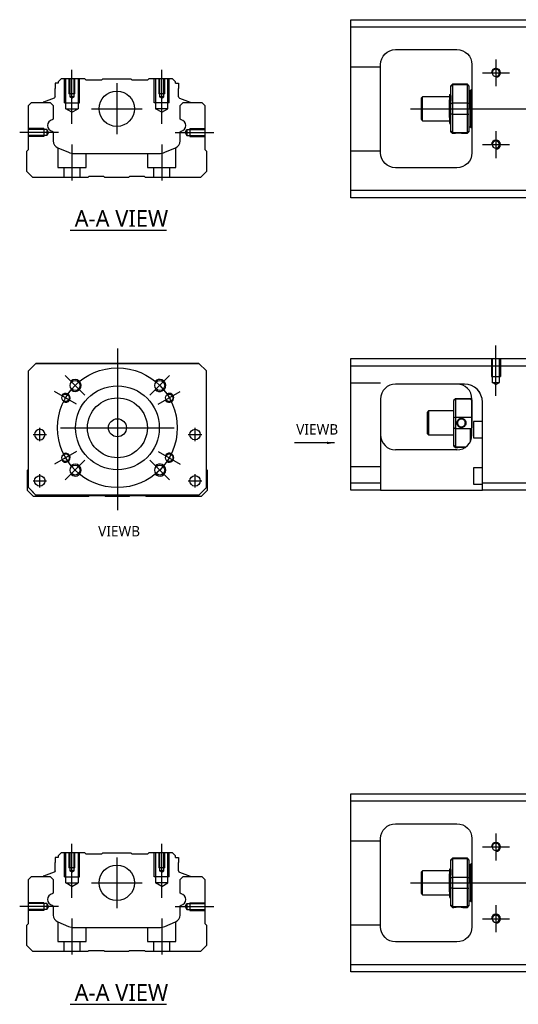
# Model space of a CAD drawing. Header units: millimetres. Extents: x -202 to 3135, y -1537 to 860.
# Tile 28 of 34: x 1082 to 1249, y -654 to -325. Entities that reach past the tile are written whole.
import ezdxf
from ezdxf.lldxf.tags import DXFTag

# ---------------------------------------------------------------- set-up
doc = ezdxf.new("R2010")
doc.units = ezdxf.units.MM
doc.layers.get('0').update_dxf_attribs({"linetype": 'CONTINUOUS'})
doc.styles.add('CHN', font='Microsoft JhengHei.ttf')
doc.styles.add('DIM-7', font='SIMPLEX.shx', dxfattribs={"width": 0.7, "bigfont": 'chineset.shx'})
tags = doc.linetypes.add('DASHED', pattern=[25.72, 12.86, -12.86]).pattern_tags.tags
tags[6:7] = [DXFTag(74, 4), DXFTag(75, 0), DXFTag(340, '0'), DXFTag(46, 0.0), DXFTag(50, 0.0), DXFTag(44, 0.0), DXFTag(45, 0.0)]
tags[4:5] = [DXFTag(74, 4), DXFTag(75, 0), DXFTag(340, '0'), DXFTag(46, 0.0), DXFTag(50, 0.0), DXFTag(44, 0.0), DXFTag(45, 0.0)]
doc.dimstyles.new('CNS', dxfattribs={"dimtxt": 3.5, "dimasz": 2.5, "dimexe": 1, "dimexo": 1, "dimgap": 1, "dimtad": 1, "dimdsep": 46, "dimtxsty": 'DIM-7', "dimcen": 0.09, "dimclrd": 4, "dimclre": 4, "dimclrt": 1, "dimadec": 0, "dimazin": 0, "dimtfac": 1, "dimtmove": 0, "dimatfit": 3, "dimfxl": 1, "dimtvp": 0.971429, "dimtolj": 1, "dimarcsym": 0})

msp = doc.modelspace()

# ---------------------------------------------------------------- linework, layer by layer
at = {"linetype": 'Continuous'}
for p, q in [((1192.69, -327), (1192.69, -324.5)), ((1192.69, -324.5), (1251.69, -324.5)), ((1251.69, -327), (1192.69, -327)), ((1192.69, -381.5), (1192.69, -327)), ((1207.69, -334.5), (1228.19, -334.5)), ((1202.69, -369), (1202.69, -339.5)), ((1233.19, -339.5), (1233.19, -369)), ((1095.96, -344.25), (1094.96, -345.25)), ((1094.96, -345.25), (1094.96, -345.75)), ((1103.83, -344.25), (1095.96, -344.25)), ((1104.13, -344.55), (1103.83, -344.25)), ((1104.13, -344.55), (1109.53, -344.55)), ((1109.53, -344.55), (1109.83, -344.25)), ((1109.83, -344.25), (1119.23, -344.25)), ((1119.53, -344.55), (1119.23, -344.25)), ((1119.53, -344.55), (1124.93, -344.55)), ((1125.23, -344.25), (1124.93, -344.55)), ((1133.11, -344.25), (1125.23, -344.25)), ((1134.11, -345.25), (1133.11, -344.25)), ((1134.11, -345.75), (1134.11, -345.25)), ((1093.96, -345.75), (1093.96, -347.45)), ((1094.96, -345.75), (1093.96, -345.75)), ((1093.96, -350.25), (1093.96, -347.45)), ((1134.11, -345.75), (1135.11, -345.75)), ((1135.11, -345.75), (1135.11, -347.45)), ((1135.11, -350.25), (1135.11, -347.45)), ((1226.69, -346.05), (1226.19, -346.55)), ((1226.19, -346.73), (1226.19, -346.55)), ((1226.19, -352.57), (1226.19, -346.73)), ((1231.69, -346.05), (1226.69, -346.05)), ((1226.69, -346.05), (1226.69, -346.28)), ((1226.69, -346.28), (1226.69, -352.32)), ((1231.69, -346.28), (1226.69, -346.28)), ((1232.19, -346.55), (1231.69, -346.05)), ((1231.69, -346.28), (1231.69, -346.05)), ((1231.69, -352.32), (1231.69, -346.28)), ((1232.19, -346.55), (1232.19, -346.73)), ((1232.19, -346.73), (1232.19, -352.57)), ((1232.69, -348.25), (1232.19, -348.25)), ((1232.69, -354.25), (1232.69, -348.25)), ((1232.69, -348.35), (1232.69, -360.15)), ((1093.63, -350.72), (1090.05, -352.01)), ((1135.44, -350.72), (1139.01, -352.01)), ((1216.69, -350.25), (1216.19, -350.75)), ((1216.19, -350.75), (1216.19, -350.75)), ((1216.19, -350.75), (1216.19, -357.75)), ((1225.69, -350.25), (1216.69, -350.25)), ((1216.69, -358.25), (1216.69, -350.25)), ((1225.69, -357.23), (1225.69, -351.28)), ((1226.06, -349.75), (1225.82, -349.75)), ((1084.98, -353.2), (1085.98, -352.2)), ((1084.98, -367.9), (1084.98, -353.2)), ((1085.98, -352.2), (1092.31, -352.2)), ((1089.92, -352.18), (1089.92, -352.2)), ((1092.31, -352.2), (1093.31, -353.2)), ((1093.31, -353.2), (1093.31, -357.48)), ((1135.66, -353.2), (1136.66, -352.2)), ((1135.66, -357.48), (1135.66, -353.2)), ((1136.66, -352.2), (1142.98, -352.2)), ((1139.14, -352.18), (1139.15, -352.2)), ((1142.98, -352.2), (1143.98, -353.2)), ((1143.98, -353.2), (1143.98, -367.9)), ((1226.19, -354.25), (1226.19, -352.57)), ((1226.19, -355.93), (1226.19, -354.25)), ((1226.69, -352.32), (1226.69, -354.25)), ((1226.69, -352.32), (1231.69, -352.32)), ((1226.69, -354.25), (1226.69, -356.18)), ((1231.69, -354.25), (1231.69, -352.32)), ((1231.69, -356.18), (1231.69, -354.25)), ((1232.19, -352.57), (1232.19, -355.93)), ((1232.69, -354.25), (1232.69, -360.25)), ((1216.19, -357.75), (1216.69, -358.25)), ((1216.69, -358.25), (1225.69, -358.25)), ((1226.19, -361.77), (1226.19, -355.93)), ((1226.69, -356.18), (1226.69, -362.22)), ((1231.69, -356.18), (1226.69, -356.18)), ((1231.69, -362.22), (1231.69, -356.18)), ((1232.19, -355.93), (1232.19, -361.77)), ((1225.85, -359.25), (1226.02, -359.25)), ((1226.19, -361.95), (1226.19, -361.77)), ((1232.19, -360.25), (1232.69, -360.25)), ((1232.19, -361.77), (1232.19, -361.95)), ((1093.31, -362.22), (1093.31, -365.03)), ((1135.66, -365.03), (1135.66, -362.22)), ((1226.19, -361.95), (1226.69, -362.45)), ((1226.69, -362.22), (1226.69, -362.45)), ((1226.69, -362.22), (1231.69, -362.22)), ((1226.69, -362.45), (1227.18, -362.45)), ((1230.19, -362.45), (1231.69, -362.45)), ((1231.69, -362.45), (1232.19, -361.95)), ((1231.69, -362.45), (1231.69, -362.22)), ((1084.48, -368.4), (1084.98, -367.9)), ((1084.48, -375.2), (1084.48, -368.4)), ((1094.85, -367.34), (1098.41, -368.82)), ((1130.55, -368.82), (1134.12, -367.34)), ((1143.98, -367.9), (1144.48, -368.4)), ((1144.48, -368.4), (1144.48, -375.2)), ((1100.33, -369.2), (1128.64, -369.2)), ((1228.19, -374), (1207.69, -374)), ((1086.48, -377.2), (1084.48, -375.2)), ((1104.83, -377.2), (1086.48, -377.2)), ((1105.18, -376.95), (1104.83, -377.2)), ((1110.18, -376.95), (1105.18, -376.95)), ((1110.53, -377.2), (1110.18, -376.95)), ((1118.43, -377.2), (1110.53, -377.2)), ((1118.78, -376.95), (1118.43, -377.2)), ((1123.78, -376.95), (1118.78, -376.95)), ((1124.13, -377.2), (1123.78, -376.95)), ((1142.48, -377.2), (1124.13, -377.2)), ((1144.48, -375.2), (1142.48, -377.2)), ((1192.69, -384), (1192.69, -381.5)), ((1192.69, -381.5), (1251.69, -381.5)), ((1251.69, -384), (1192.69, -384)), ((1084.98, -441.87), (1087.48, -439.37)), ((1087.48, -439.37), (1084.98, -441.87)), ((1087.48, -439.37), (1141.98, -439.37)), ((1141.98, -439.37), (1087.48, -439.37)), ((1141.98, -439.37), (1144.48, -441.87)), ((1144.48, -441.87), (1141.98, -439.37)), ((1192.69, -440.26), (1192.69, -437.76)), ((1192.69, -437.76), (1251.69, -437.76)), ((1251.69, -440.26), (1192.69, -440.26)), ((1192.69, -479.26), (1192.69, -440.26)), ((1084.98, -480.87), (1084.98, -441.87)), ((1144.48, -480.87), (1144.48, -441.87)), ((1230.53, -446.26), (1207.69, -446.26)), ((1202.69, -451.26), (1202.69, -479.26)), ((1227.19, -451.56), (1227.69, -451.06)), ((1227.19, -451.56), (1227.19, -451.75)), ((1227.19, -457.59), (1227.19, -451.75)), ((1227.69, -451.06), (1227.69, -451.29)), ((1227.69, -451.06), (1232.69, -451.06)), ((1227.69, -451.29), (1227.69, -457.33)), ((1232.69, -451.29), (1227.69, -451.29)), ((1233.19, -451.56), (1232.69, -451.06)), ((1232.69, -451.29), (1232.69, -451.06)), ((1233.19, -463.26), (1233.19, -451.26)), ((1233.19, -451.56), (1233.19, -451.75)), ((1233.19, -451.75), (1233.19, -457.59)), ((1236.69, -479.26), (1236.69, -452.26)), ((1218.69, -455.26), (1218.19, -455.76)), ((1218.19, -455.76), (1218.19, -460.26)), ((1227.19, -455.26), (1218.69, -455.26)), ((1218.69, -455.26), (1218.69, -463.26)), ((1227.69, -457.33), (1227.69, -461.19)), ((1227.69, -457.33), (1232.69, -457.33)), ((1218.19, -460.26), (1218.19, -462.76)), ((1227.19, -460.94), (1227.19, -457.59)), ((1233.19, -457.59), (1233.19, -460.94)), ((1236.69, -458.76), (1233.69, -458.76)), ((1233.69, -458.76), (1233.69, -464.26)), ((1218.19, -462.76), (1218.69, -463.26)), ((1218.69, -463.26), (1227.19, -463.26)), ((1227.19, -466.78), (1227.19, -460.94)), ((1227.69, -461.19), (1227.69, -467.23)), ((1232.69, -461.19), (1227.69, -461.19)), ((1232.69, -465.44), (1232.69, -461.19)), ((1227.19, -466.96), (1227.19, -466.78)), ((1227.19, -466.96), (1227.69, -467.46)), ((1233.69, -464.26), (1236.69, -464.26)), ((1228.19, -468.26), (1207.69, -468.26)), ((1227.69, -467.23), (1227.69, -467.46)), ((1227.69, -467.23), (1231.23, -467.23)), ((1227.69, -467.46), (1228.18, -467.46)), ((1084.69, -475.02), (1084.98, -474.73)), ((1084.69, -481.82), (1084.69, -475.02)), ((1144.48, -474.82), (1144.69, -475.02)), ((1144.69, -475.02), (1144.69, -481.82)), ((1236.69, -474.26), (1233.69, -474.26)), ((1233.69, -474.26), (1233.69, -479.76)), ((1192.69, -479.26), (1202.69, -479.26)), ((1192.69, -481.76), (1192.69, -479.26)), ((1202.69, -479.26), (1202.69, -481.76)), ((1233.69, -479.76), (1236.69, -479.76)), ((1236.69, -481.76), (1236.69, -479.26)), ((1236.69, -479.26), (1251.69, -479.26)), ((1086.69, -483.82), (1084.69, -481.82)), ((1084.98, -480.87), (1087.48, -483.37)), ((1087.48, -483.37), (1085.98, -481.87)), ((1087.48, -483.37), (1087.48, -483.37)), ((1141.98, -483.37), (1087.48, -483.37)), ((1141.98, -483.37), (1087.48, -483.37)), ((1105.39, -483.57), (1105.04, -483.82)), ((1110.39, -483.57), (1105.39, -483.57)), ((1110.74, -483.82), (1110.39, -483.57)), ((1118.99, -483.57), (1118.64, -483.82)), ((1123.99, -483.57), (1118.99, -483.57)), ((1124.34, -483.82), (1123.99, -483.57)), ((1141.98, -483.37), (1144.48, -480.87)), ((1144.69, -481.82), (1142.69, -483.82)), ((1202.69, -481.76), (1192.69, -481.76)), ((1202.69, -481.76), (1236.69, -481.76)), ((1251.69, -481.76), (1236.69, -481.76)), ((1105.04, -483.82), (1086.69, -483.82)), ((1118.64, -483.82), (1110.74, -483.82)), ((1142.69, -483.82), (1124.34, -483.82)), ((1192.69, -585.67), (1192.69, -583.17)), ((1192.69, -583.17), (1251.69, -583.17)), ((1251.69, -585.67), (1192.69, -585.67)), ((1192.69, -640.17), (1192.69, -585.67)), ((1207.69, -593.17), (1228.19, -593.17)), ((1202.69, -627.67), (1202.69, -598.17)), ((1233.19, -598.17), (1233.19, -627.67)), ((1093.96, -604.42), (1093.96, -606.12)), ((1094.96, -604.42), (1093.96, -604.42)), ((1095.96, -602.92), (1094.96, -603.92)), ((1094.96, -603.92), (1094.96, -604.42)), ((1103.83, -602.92), (1095.96, -602.92)), ((1104.13, -603.22), (1103.83, -602.92)), ((1104.13, -603.22), (1109.53, -603.22)), ((1109.53, -603.22), (1109.83, -602.92)), ((1109.83, -602.92), (1119.23, -602.92)), ((1119.53, -603.22), (1119.23, -602.92)), ((1119.53, -603.22), (1124.93, -603.22)), ((1125.23, -602.92), (1124.93, -603.22)), ((1133.11, -602.92), (1125.23, -602.92)), ((1134.11, -603.92), (1133.11, -602.92)), ((1134.11, -604.42), (1134.11, -603.92)), ((1134.11, -604.42), (1135.11, -604.42)), ((1135.11, -604.42), (1135.11, -606.12)), ((1226.69, -604.72), (1226.19, -605.22)), ((1226.19, -605.4), (1226.19, -605.22)), ((1231.69, -604.72), (1226.69, -604.72)), ((1226.69, -604.72), (1226.69, -604.95)), ((1226.69, -604.95), (1226.69, -610.99)), ((1231.69, -604.95), (1226.69, -604.95)), ((1232.19, -605.22), (1231.69, -604.72)), ((1231.69, -604.95), (1231.69, -604.72)), ((1231.69, -610.99), (1231.69, -604.95)), ((1232.19, -605.22), (1232.19, -605.4)), ((1093.96, -608.92), (1093.96, -606.12)), ((1135.11, -608.92), (1135.11, -606.12)), ((1226.06, -608.42), (1225.82, -608.42)), ((1226.19, -611.24), (1226.19, -605.4)), ((1232.19, -605.4), (1232.19, -611.24)), ((1232.69, -606.92), (1232.19, -606.92)), ((1232.69, -612.92), (1232.69, -606.92)), ((1232.69, -607.02), (1232.69, -618.82)), ((1084.98, -611.87), (1085.98, -610.87)), ((1084.98, -626.57), (1084.98, -611.87)), ((1085.98, -610.87), (1092.31, -610.87)), ((1089.92, -610.85), (1089.92, -610.87)), ((1093.63, -609.39), (1090.05, -610.68)), ((1092.31, -610.87), (1093.31, -611.87)), ((1093.31, -611.87), (1093.31, -616.15)), ((1135.44, -609.39), (1139.01, -610.68)), ((1135.66, -611.87), (1136.66, -610.87)), ((1135.66, -616.15), (1135.66, -611.87)), ((1136.66, -610.87), (1142.98, -610.87)), ((1139.14, -610.85), (1139.15, -610.87)), ((1142.98, -610.87), (1143.98, -611.87)), ((1143.98, -611.87), (1143.98, -626.57)), ((1216.69, -608.92), (1216.19, -609.42)), ((1216.19, -609.42), (1216.19, -609.42)), ((1216.19, -609.42), (1216.19, -616.42)), ((1225.69, -608.92), (1216.69, -608.92)), ((1216.69, -616.92), (1216.69, -608.92)), ((1225.69, -615.9), (1225.69, -609.95)), ((1226.19, -612.92), (1226.19, -611.24)), ((1226.69, -610.99), (1226.69, -612.92)), ((1226.69, -610.99), (1231.69, -610.99)), ((1231.69, -612.92), (1231.69, -610.99)), ((1232.19, -611.24), (1232.19, -614.6)), ((1226.19, -614.6), (1226.19, -612.92)), ((1226.19, -620.44), (1226.19, -614.6)), ((1226.69, -612.92), (1226.69, -614.85)), ((1226.69, -614.85), (1226.69, -620.89)), ((1231.69, -614.85), (1226.69, -614.85)), ((1231.69, -614.85), (1231.69, -612.92)), ((1231.69, -620.89), (1231.69, -614.85)), ((1232.19, -614.6), (1232.19, -620.44)), ((1232.69, -612.92), (1232.69, -618.92)), ((1216.19, -616.42), (1216.69, -616.92)), ((1216.69, -616.92), (1225.69, -616.92)), ((1225.85, -617.92), (1226.02, -617.92)), ((1093.31, -620.89), (1093.31, -623.7)), ((1135.66, -623.7), (1135.66, -620.89)), ((1226.19, -620.62), (1226.19, -620.44)), ((1226.19, -620.62), (1226.69, -621.12)), ((1226.69, -620.89), (1226.69, -621.12)), ((1226.69, -620.89), (1231.69, -620.89)), ((1226.69, -621.12), (1227.18, -621.12)), ((1230.19, -621.12), (1231.69, -621.12)), ((1231.69, -621.12), (1232.19, -620.62)), ((1231.69, -621.12), (1231.69, -620.89)), ((1232.19, -618.92), (1232.69, -618.92)), ((1232.19, -620.44), (1232.19, -620.62)), ((1084.48, -627.07), (1084.98, -626.57)), ((1084.48, -633.87), (1084.48, -627.07)), ((1094.85, -626.01), (1098.41, -627.49)), ((1100.33, -627.87), (1128.64, -627.87)), ((1130.55, -627.49), (1134.12, -626.01)), ((1143.98, -626.57), (1144.48, -627.07)), ((1144.48, -627.07), (1144.48, -633.87)), ((1086.48, -635.87), (1084.48, -633.87)), ((1144.48, -633.87), (1142.48, -635.87)), ((1228.19, -632.67), (1207.69, -632.67)), ((1104.83, -635.87), (1086.48, -635.87)), ((1105.18, -635.62), (1104.83, -635.87)), ((1110.18, -635.62), (1105.18, -635.62)), ((1110.53, -635.87), (1110.18, -635.62)), ((1118.43, -635.87), (1110.53, -635.87)), ((1118.78, -635.62), (1118.43, -635.87)), ((1123.78, -635.62), (1118.78, -635.62)), ((1124.13, -635.87), (1123.78, -635.62)), ((1142.48, -635.87), (1124.13, -635.87)), ((1192.69, -642.67), (1192.69, -640.17)), ((1192.69, -640.17), (1251.69, -640.17)), ((1251.69, -642.67), (1192.69, -642.67))]:
    msp.add_line(p, q, dxfattribs=at)
for p, q in [((1241.19, -337.75), (1241.19, -346.75)), ((1236.69, -342.25), (1245.69, -342.25)), ((1212.69, -354.25), (1326.12, -354.25)), ((1241.19, -361.75), (1241.19, -370.75)), ((1095.08, -362.2), (1082.08, -362.2)), ((1236.69, -366.25), (1245.69, -366.25)), ((1098.94, -394.85), (1131.18, -394.85)), ((1086.55, -463.12), (1091.05, -463.12)), ((1086.55, -463.12), (1091.05, -463.12)), ((1138.42, -463.12), (1142.92, -463.12)), ((1138.42, -463.12), (1142.92, -463.12)), ((1086.55, -478.62), (1091.05, -478.62)), ((1086.55, -478.62), (1091.05, -478.62)), ((1138.42, -478.62), (1142.92, -478.62)), ((1138.42, -478.62), (1142.92, -478.62)), ((1241.19, -596.42), (1241.19, -605.42)), ((1236.69, -600.92), (1245.69, -600.92)), ((1212.69, -612.92), (1326.12, -612.92)), ((1095.08, -620.87), (1082.08, -620.87)), ((1241.19, -620.42), (1241.19, -629.42)), ((1236.69, -624.92), (1245.69, -624.92)), ((1098.94, -653.52), (1131.18, -653.52))]:
    msp.add_line(p, q)
at = {"ltscale": 0.1}
for p, q in [((1099.53, -359.25), (1099.53, -341.25)), ((1129.53, -359.25), (1129.53, -341.25)), ((1133.98, -362.2), (1146.98, -362.2)), ((1099.53, -366.2), (1099.53, -378.2)), ((1129.53, -366.2), (1129.53, -378.2)), ((1099.53, -617.92), (1099.53, -599.92)), ((1129.53, -617.92), (1129.53, -599.92)), ((1133.98, -620.87), (1146.98, -620.87)), ((1099.53, -624.87), (1099.53, -636.87)), ((1129.53, -624.87), (1129.53, -636.87))]:
    msp.add_line(p, q, dxfattribs=at)
at = {"linetype": 'DASHED', "ltscale": 0.1}
for p, q in [((1202.69, -340.39), (1192.69, -340.39)), ((1097.03, -352.25), (1097.03, -344.25)), ((1097.46, -354.25), (1097.46, -344.25)), ((1098.53, -344.25), (1098.53, -349.25)), ((1098.79, -344.25), (1098.79, -350.25)), ((1100.27, -350.25), (1100.27, -344.25)), ((1100.53, -349.25), (1100.53, -344.25)), ((1101.6, -344.25), (1101.6, -354.25)), ((1102.03, -352.25), (1102.03, -344.25)), ((1127.03, -352.25), (1127.03, -344.25)), ((1127.46, -344.25), (1127.46, -354.25)), ((1128.53, -344.25), (1128.53, -349.25)), ((1128.79, -344.25), (1128.79, -350.25)), ((1130.27, -350.25), (1130.27, -344.25)), ((1130.53, -349.25), (1130.53, -344.25)), ((1131.6, -354.25), (1131.6, -344.25)), ((1132.03, -352.25), (1132.03, -344.25)), ((1100.53, -349.25), (1098.53, -349.25)), ((1100.27, -350.25), (1098.79, -350.25)), ((1099.53, -350.68), (1098.79, -350.25)), ((1099.53, -350.68), (1100.27, -350.25)), ((1130.53, -349.25), (1128.53, -349.25)), ((1130.27, -350.25), (1128.79, -350.25)), ((1129.53, -350.68), (1128.79, -350.25)), ((1129.53, -350.68), (1130.27, -350.25)), ((1097.03, -352.25), (1102.03, -352.25)), ((1097.46, -354.25), (1101.6, -354.25)), ((1099.53, -355.44), (1097.46, -354.25)), ((1099.53, -355.44), (1101.6, -354.25)), ((1132.03, -352.25), (1127.03, -352.25)), ((1131.6, -354.25), (1127.46, -354.25)), ((1129.53, -355.44), (1127.46, -354.25)), ((1129.53, -355.44), (1131.6, -354.25)), ((1090.12, -360.9), (1085.12, -360.9)), ((1091.12, -361.2), (1085.12, -361.2)), ((1090.12, -360.9), (1090.12, -363.5)), ((1091.12, -361.2), (1091.12, -363.21)), ((1091.7, -362.2), (1091.12, -361.2)), ((1137.4, -362.2), (1137.98, -361.2)), ((1137.98, -361.2), (1137.98, -363.21)), ((1137.98, -361.2), (1143.98, -361.2)), ((1138.98, -360.9), (1138.98, -363.5)), ((1138.98, -360.9), (1143.98, -360.9)), ((1091.12, -363.21), (1085.12, -363.21)), ((1090.12, -363.5), (1085.12, -363.5)), ((1090.12, -363.28), (1090.12, -363.33)), ((1091.7, -362.2), (1091.12, -363.21)), ((1137.4, -362.2), (1137.98, -363.21)), ((1137.98, -363.21), (1143.98, -363.21)), ((1138.98, -363.28), (1138.98, -363.33)), ((1138.98, -363.5), (1143.98, -363.5)), ((1094.78, -367.33), (1094.78, -373.9)), ((1134.28, -373.9), (1134.28, -367.27)), ((1202.69, -368.39), (1192.69, -368.39)), ((1104.28, -373.9), (1104.28, -369.2)), ((1124.78, -369.2), (1124.78, -373.9)), ((1094.78, -373.9), (1104.28, -373.9)), ((1096.78, -373.9), (1096.78, -377.2)), ((1102.28, -377.2), (1102.28, -373.9)), ((1124.78, -373.9), (1134.28, -373.9)), ((1126.78, -373.9), (1126.78, -377.2)), ((1132.28, -377.2), (1132.28, -373.9)), ((1239.69, -437.76), (1239.69, -443.76)), ((1239.96, -437.76), (1239.96, -445.76)), ((1242.41, -445.76), (1242.41, -437.76)), ((1242.69, -437.76), (1242.69, -443.76)), ((1239.69, -443.76), (1242.69, -443.76)), ((1202.69, -445.91), (1192.69, -445.91)), ((1241.19, -446.46), (1239.96, -445.75)), ((1239.96, -445.76), (1242.41, -445.76)), ((1241.19, -446.46), (1242.41, -445.75)), ((1202.69, -473.91), (1192.69, -473.91)), ((1202.69, -599.06), (1192.69, -599.06)), ((1097.03, -610.92), (1097.03, -602.92)), ((1097.46, -612.92), (1097.46, -602.92)), ((1098.53, -602.92), (1098.53, -607.92)), ((1098.79, -602.92), (1098.79, -608.92)), ((1100.27, -608.92), (1100.27, -602.92)), ((1100.53, -607.92), (1100.53, -602.92)), ((1101.6, -602.92), (1101.6, -612.92)), ((1102.03, -610.92), (1102.03, -602.92)), ((1127.03, -610.92), (1127.03, -602.92)), ((1127.46, -602.92), (1127.46, -612.92)), ((1128.53, -602.92), (1128.53, -607.92)), ((1128.79, -602.92), (1128.79, -608.92)), ((1130.27, -608.92), (1130.27, -602.92)), ((1130.53, -607.92), (1130.53, -602.92)), ((1131.6, -612.92), (1131.6, -602.92)), ((1132.03, -610.92), (1132.03, -602.92)), ((1100.53, -607.92), (1098.53, -607.92)), ((1130.53, -607.92), (1128.53, -607.92)), ((1097.03, -610.92), (1102.03, -610.92)), ((1100.27, -608.92), (1098.79, -608.92)), ((1099.53, -609.35), (1098.79, -608.92)), ((1099.53, -609.35), (1100.27, -608.92)), ((1132.03, -610.92), (1127.03, -610.92)), ((1130.27, -608.92), (1128.79, -608.92)), ((1129.53, -609.35), (1128.79, -608.92)), ((1129.53, -609.35), (1130.27, -608.92)), ((1097.46, -612.92), (1101.6, -612.92)), ((1099.53, -614.11), (1097.46, -612.92)), ((1099.53, -614.11), (1101.6, -612.92)), ((1131.6, -612.92), (1127.46, -612.92)), ((1129.53, -614.11), (1127.46, -612.92)), ((1129.53, -614.11), (1131.6, -612.92)), ((1090.12, -619.57), (1085.12, -619.57)), ((1091.12, -619.86), (1085.12, -619.86)), ((1090.12, -619.57), (1090.12, -622.17)), ((1091.12, -619.86), (1091.12, -621.88)), ((1091.7, -620.87), (1091.12, -619.86)), ((1091.7, -620.87), (1091.12, -621.88)), ((1137.4, -620.87), (1137.98, -619.86)), ((1137.4, -620.87), (1137.98, -621.88)), ((1137.98, -619.86), (1137.98, -621.88)), ((1137.98, -619.86), (1143.98, -619.86)), ((1138.98, -619.57), (1138.98, -622.17)), ((1138.98, -619.57), (1143.98, -619.57)), ((1091.12, -621.88), (1085.12, -621.88)), ((1090.12, -622.17), (1085.12, -622.17)), ((1090.12, -621.95), (1090.12, -621.99)), ((1137.98, -621.88), (1143.98, -621.88)), ((1138.98, -621.95), (1138.98, -621.99)), ((1138.98, -622.17), (1143.98, -622.17)), ((1094.78, -626), (1094.78, -632.57)), ((1104.28, -632.57), (1104.28, -627.87)), ((1124.78, -627.87), (1124.78, -632.57)), ((1134.28, -632.57), (1134.28, -625.94)), ((1202.69, -627.06), (1192.69, -627.06)), ((1094.78, -632.57), (1104.28, -632.57)), ((1096.78, -632.57), (1096.78, -635.87)), ((1102.28, -635.87), (1102.28, -632.57)), ((1124.78, -632.57), (1134.28, -632.57)), ((1126.78, -632.57), (1126.78, -635.87)), ((1132.28, -635.87), (1132.28, -632.57))]:
    msp.add_line(p, q, dxfattribs=at)
at = {"linetype": 'DASHED'}
for p, q in [((1104.13, -344.55), (1104.13, -344.55)), ((1124.93, -344.55), (1124.93, -344.55)), ((1225.82, -349.75), (1225.81, -349.75)), ((1087.48, -439.37), (1087.48, -439.37)), ((1103.96, -439.37), (1101.51, -439.37)), ((1125.51, -439.37), (1127.96, -439.37)), ((1141.98, -439.37), (1141.98, -439.37)), ((1084.98, -441.87), (1084.98, -441.87)), ((1144.48, -441.87), (1144.48, -441.87)), ((1230.69, -446.26), (1230.53, -446.26)), ((1087.05, -463.12), (1087.05, -463.12)), ((1090.55, -463.12), (1090.55, -463.12)), ((1138.92, -463.12), (1138.92, -463.12)), ((1142.42, -463.12), (1142.42, -463.12)), ((1084.98, -466.37), (1084.98, -466.37)), ((1144.48, -466.37), (1144.48, -466.37)), ((1087.05, -478.62), (1087.05, -478.62)), ((1090.55, -478.62), (1090.55, -478.62)), ((1085.98, -481.87), (1085.98, -481.87)), ((1141.98, -483.37), (1144.48, -480.87)), ((1143.48, -481.87), (1141.98, -483.37)), ((1141.98, -483.37), (1141.98, -483.37)), ((1144.48, -480.87), (1143.48, -481.87)), ((1143.48, -481.87), (1143.48, -481.87)), ((1104.13, -603.22), (1104.13, -603.22)), ((1124.93, -603.22), (1124.93, -603.22)), ((1225.82, -608.42), (1225.81, -608.42))]:
    msp.add_line(p, q, dxfattribs=at)
at = {"ltscale": 0.3}
for p, q in [((1114.53, -345.75), (1114.53, -362.75)), ((1106.03, -354.25), (1123.03, -354.25)), ((1114.73, -434.37), (1114.73, -488.37)), ((1103.88, -450.02), (1097.3, -443.44)), ((1125.59, -450.02), (1132.16, -443.44)), ((1101.09, -453), (1093.73, -448.75)), ((1128.37, -453), (1135.74, -448.75)), ((1088.8, -465.37), (1088.8, -460.87)), ((1088.8, -465.37), (1088.8, -460.87)), ((1095.73, -460.87), (1133.73, -460.87)), ((1140.67, -465.37), (1140.67, -460.87)), ((1140.67, -465.37), (1140.67, -460.87)), ((1101.09, -468.75), (1093.73, -473)), ((1128.37, -468.75), (1135.74, -473)), ((1103.88, -471.73), (1097.3, -478.3)), ((1125.59, -471.73), (1132.16, -478.3)), ((1088.8, -480.87), (1088.8, -476.37)), ((1088.8, -480.87), (1088.8, -476.37)), ((1140.67, -480.87), (1140.67, -476.37)), ((1140.67, -480.87), (1140.67, -476.37)), ((1114.53, -604.42), (1114.53, -621.42)), ((1106.03, -612.92), (1123.03, -612.92))]:
    msp.add_line(p, q, dxfattribs=at)
at = {"ltscale": 0.5}
msp.add_line((1241.19, -450.18), (1241.19, -433.35), dxfattribs=at)
at = {"linetype": 'Continuous', "extrusion": (0, 0, -1)}
for centre, radius in [((-1241.19, -342.25), 1.22), ((-1241.19, -366.25), 1.22), ((-1088.8, -463.12), 1.75), ((-1241.19, -600.92), 1.22), ((-1241.19, -624.92), 1.22)]:
    msp.add_circle(centre, radius, dxfattribs=at)
at = {"linetype": 'Continuous'}
for centre, radius in [((1114.53, -354.25), 5.9), ((1100.59, -446.73), 1.65), ((1114.73, -460.87), 14), ((1128.88, -446.73), 1.65), ((1097.41, -450.87), 1.25), ((1132.05, -450.87), 1.25), ((1114.73, -460.87), 10), ((1114.73, -460.87), 3), ((1140.67, -463.12), 1.75), ((1097.41, -470.87), 1.25), ((1132.05, -470.87), 1.25), ((1100.59, -475.01), 1.65), ((1128.88, -475.01), 1.65), ((1088.8, -478.62), 1.75), ((1140.67, -478.62), 1.75), ((1114.53, -612.92), 5.9)]:
    msp.add_circle(centre, radius, dxfattribs=at)
at = {"ltscale": 0.3}
msp.add_circle((1114.73, -460.87), 20, dxfattribs=at)
at = {"linetype": 'Continuous', "extrusion": (0, 0, -1)}
for centre, radius, start, end in [((-1207.69, -339.5), 5, 0, 90), ((-1228.19, -339.5), 5, 90, 180), ((-1093.46, -350.25), 0.5, 180, 250.1017), ((-1138.94, -352.2), 0.2, 109.8983, 172.0917), ((-1092.81, -357.48), 0.5, 180, 249.8105), ((-1136.16, -357.48), 0.5, 290.1895, 0), ((-1092.81, -362.22), 0.5, 110.1895, 180), ((-1136.16, -362.22), 0.5, 0, 69.8105), ((-1207.69, -369), 5, 270, 0), ((-1228.19, -369), 5, 180, 270), ((-1207.69, -598.17), 5, 0, 90), ((-1228.19, -598.17), 5, 90, 180), ((-1093.46, -608.92), 0.5, 180, 250.1017), ((-1138.94, -610.87), 0.2, 109.8983, 172.0917), ((-1092.81, -616.15), 0.5, 180, 249.8105), ((-1136.16, -616.15), 0.5, 290.1895, 0), ((-1092.81, -620.89), 0.5, 110.1895, 180), ((-1136.16, -620.89), 0.5, 0, 69.8105), ((-1207.69, -627.67), 5, 270, 0), ((-1228.19, -627.67), 5, 180, 270)]:
    msp.add_arc(centre, radius, start, end, dxfattribs=at)
for centre, radius, start, end in [((1241.19, -342.25), 1.5, 270, 180), ((1241.19, -366.25), 1.5, 270, 180), ((1100.59, -446.73), 2, 227.8658, 135), ((1128.88, -446.73), 2, 225, 137.8658), ((1097.41, -450.87), 1.5, 242.1491, 150), ((1132.05, -450.87), 1.5, 210, 122.1491), ((1097.41, -470.87), 1.5, 210, 117.8509), ((1132.05, -470.87), 1.5, 237.8509, 150), ((1100.59, -475.01), 2, 225, 132.134), ((1128.88, -475.01), 2, 222.1342, 135), ((1241.19, -600.92), 1.5, 270, 180), ((1241.19, -624.92), 1.5, 270, 180)]:
    msp.add_arc(centre, radius, start, end)
at = {"linetype": 'Continuous'}
for centre, radius, start, end in [((1233.19, -348.35), 0.5, 90, 180), ((1090.12, -352.2), 0.2, 109.8983, 172.0917), ((1135.61, -350.25), 0.5, 180, 250.1017), ((1093.3, -359.85), 1.93, 99.5288, 260.4712), ((1135.67, -359.85), 1.93, 279.5288, 80.4712), ((1233.19, -360.15), 0.5, 180, 270), ((1095.81, -365.03), 2.5, 180, 247.4572), ((1133.16, -365.03), 2.5, 292.5428, 0), ((1100.33, -364.2), 5, 247.4572, 270), ((1128.64, -364.2), 5, 270, 292.5428), ((1207.69, -451.26), 5, 90, 180), ((1228.19, -451.26), 5, 0, 90), ((1207.69, -463.26), 5, 180, 270), ((1228.19, -463.26), 5, 270, 0), ((1233.19, -607.02), 0.5, 90, 180), ((1090.12, -610.87), 0.2, 109.8983, 172.0917), ((1135.61, -608.92), 0.5, 180, 250.1017), ((1093.3, -618.52), 1.93, 99.5288, 260.4712), ((1135.67, -618.52), 1.93, 279.5288, 80.4712), ((1233.19, -618.82), 0.5, 180, 270), ((1095.81, -623.7), 2.5, 180, 247.4572), ((1133.16, -623.7), 2.5, 292.5428, 0), ((1100.33, -622.87), 5, 247.4572, 270), ((1128.64, -622.87), 5, 270, 292.5428)]:
    msp.add_arc(centre, radius, start, end, dxfattribs=at)
at = {"linetype": 'DASHED'}
msp.add_arc((1230.69, -452.26), 6, 0, 90, dxfattribs=at)
at = {"linetype": 'Continuous'}
msp.add_ellipse((1230.69, -452.26), major_axis=(4.24, 4.24), ratio=1, start_param=5.497787, end_param=7.068583, dxfattribs=at)
for points, degree in [([(1226.19, -346.73), (1226.35, -346.58), (1226.52, -346.43), (1226.69, -346.28)], 3), ([(1231.69, -346.28), (1231.85, -346.43), (1232.02, -346.58), (1232.19, -346.73)], 3), ([(1225.82, -349.77), (1225.7, -349.56)], 1), ([(1226.19, -350.53), (1226.12, -349.64), (1226.06, -349.75)], 2), ([(1226.19, -352.57), (1226.35, -352.49), (1226.52, -352.41), (1226.69, -352.32)], 3), ([(1231.69, -352.32), (1231.85, -352.41), (1232.02, -352.49), (1232.19, -352.57)], 3), ([(1226.03, -359.25), (1226.11, -359.11), (1226.19, -357.97)], 2), ([(1226.69, -356.18), (1226.52, -356.1), (1226.35, -356.01), (1226.19, -355.93)], 3), ([(1231.69, -356.18), (1231.85, -356.1), (1232.02, -356.01), (1232.19, -355.93)], 3), ([(1225.67, -358.95), (1225.76, -359.1), (1225.85, -359.25)], 2), ([(1226.69, -362.22), (1226.52, -362.07), (1226.35, -361.92), (1226.19, -361.77)], 3), ([(1231.69, -362.22), (1231.85, -362.07), (1232.02, -361.92), (1232.19, -361.77)], 3), ([(1230.69, -446.26), (1230.63, -446.26), (1230.58, -446.26), (1230.53, -446.26)], 3), ([(1227.69, -451.29), (1227.52, -451.44), (1227.35, -451.6), (1227.19, -451.75)], 3), ([(1232.69, -451.29), (1232.85, -451.44), (1233.02, -451.6), (1233.19, -451.75)], 3), ([(1227.69, -457.33), (1227.52, -457.42), (1227.35, -457.5), (1227.19, -457.59)], 3), ([(1232.69, -457.33), (1232.85, -457.42), (1233.02, -457.5), (1233.19, -457.59)], 3), ([(1227.69, -461.19), (1227.52, -461.11), (1227.35, -461.02), (1227.19, -460.94)], 3), ([(1233.19, -460.94), (1233.02, -461.02), (1232.85, -461.11), (1232.69, -461.19)], 3), ([(1227.69, -467.23), (1227.52, -467.08), (1227.35, -466.93), (1227.19, -466.78)], 3), ([(1226.19, -605.4), (1226.35, -605.25), (1226.52, -605.1), (1226.69, -604.95)], 3), ([(1231.69, -604.95), (1231.85, -605.1), (1232.02, -605.25), (1232.19, -605.4)], 3), ([(1225.82, -608.43), (1225.7, -608.22)], 1), ([(1226.19, -609.2), (1226.12, -608.31), (1226.06, -608.42)], 2), ([(1226.19, -611.24), (1226.35, -611.16), (1226.52, -611.07), (1226.69, -610.99)], 3), ([(1231.69, -610.99), (1231.85, -611.07), (1232.02, -611.16), (1232.19, -611.24)], 3), ([(1226.69, -614.85), (1226.52, -614.76), (1226.35, -614.68), (1226.19, -614.6)], 3), ([(1231.69, -614.85), (1231.85, -614.76), (1232.02, -614.68), (1232.19, -614.6)], 3), ([(1225.67, -617.62), (1225.76, -617.77), (1225.85, -617.92)], 2), ([(1226.03, -617.92), (1226.11, -616.78), (1226.19, -616.64)], 2), ([(1226.69, -620.89), (1226.52, -620.74), (1226.35, -620.59), (1226.19, -620.44)], 3), ([(1231.69, -620.89), (1231.85, -620.74), (1232.02, -620.59), (1232.19, -620.44)], 3)]:
    msp.add_open_spline(points, degree=degree, dxfattribs=at)
for points, knots in [([(1225.69, -349.54), (1225.69, -349.57), (1225.69, -349.66), (1225.69, -349.98), (1225.69, -350.21), (1225.69, -350.73), (1225.69, -350.99), (1225.69, -351.28)], [0, 0, 0, 0, 0.341605, 0.341605, 0.709042, 0.709042, 1, 1, 1, 1]), ([(1226.02, -359.25), (1226.01, -359.25), (1226.01, -359.24), (1225.98, -359.16), (1225.96, -359.03), (1225.93, -358.62), (1225.91, -358.35), (1225.87, -357.71), (1225.85, -357.33), (1225.82, -355.51), (1225.8, -355.07), (1225.77, -354.17), (1225.75, -352.71), (1225.71, -351.93), (1225.7, -351.59), (1225.69, -351.28)], [0, 0, 0, 0, 0.062674, 0.062674, 0.22432, 0.22432, 0.386002, 0.386002, 0.547651, 0.547651, 0.70934, 0.70934, 0.870988, 0.870988, 1, 1, 1, 1]), ([(1226.19, -356.76), (1226.17, -356.5), (1226.15, -356.18), (1226.11, -355.5), (1226.1, -355.11), (1226.06, -354.34), (1226.05, -353.93), (1226.01, -352.16), (1225.99, -351.79), (1225.95, -351.12), (1225.94, -350.81), (1225.9, -350.31), (1225.88, -350.11), (1225.85, -349.86), (1225.84, -349.78), (1225.82, -349.76)], [0, 0, 0, 0, 0.142488, 0.142488, 0.289539, 0.289539, 0.436554, 0.436554, 0.583581, 0.583581, 0.730615, 0.730615, 0.877631, 0.877631, 1, 1, 1, 1]), ([(1226.06, -349.75), (1226.08, -349.75), (1226.1, -349.8), (1226.13, -351.02), (1226.15, -351.2), (1226.17, -351.52), (1226.18, -351.62), (1226.19, -351.73)], [0, 0, 0, 0, 0.388824, 0.388824, 0.829994, 0.829994, 1, 1, 1, 1]), ([(1225.69, -357.23), (1225.69, -357.6), (1225.69, -357.94), (1225.69, -358.46), (1225.69, -358.66), (1225.69, -358.91), (1225.69, -358.97), (1225.69, -358.97)], [0, 0, 0, 0, 0.355488, 0.355488, 0.70353, 0.70353, 1, 1, 1, 1]), ([(1225.69, -357.23), (1225.7, -357.62), (1225.72, -357.98), (1225.76, -358.57), (1225.78, -358.8), (1225.81, -359.13), (1225.83, -359.23), (1225.85, -359.25), (1225.85, -359.25), (1225.85, -359.25)], [0, 0, 0, 0, 0.320659, 0.320659, 0.641321, 0.641321, 0.962057, 0.962057, 1, 1, 1, 1]), ([(1227.18, -362.45), (1227.18, -362.45), (1227.21, -362.44), (1227.32, -362.42), (1227.41, -362.41), (1227.63, -362.37), (1227.76, -362.36), (1228.06, -362.33), (1228.22, -362.31), (1228.55, -362.3), (1228.72, -362.3), (1229.04, -362.31), (1229.2, -362.32), (1229.48, -362.34), (1229.62, -362.36), (1229.86, -362.39), (1229.96, -362.41), (1230.11, -362.43), (1230.16, -362.44), (1230.19, -362.45), (1230.19, -362.45), (1230.19, -362.45)], [0, 0, 0, 0, 0.109357, 0.109357, 0.21915, 0.21915, 0.330451, 0.330451, 0.436162, 0.436162, 0.542186, 0.542186, 0.640015, 0.640015, 0.743853, 0.743853, 0.849113, 0.849113, 0.958413, 0.958413, 1, 1, 1, 1]), ([(1228.18, -459.26), (1228.18, -459.09), (1228.21, -458.91), (1228.32, -458.58), (1228.41, -458.42), (1228.62, -458.14), (1228.76, -458.02), (1229.05, -457.84), (1229.21, -457.78), (1229.54, -457.71), (1229.72, -457.7), (1230.04, -457.74), (1230.19, -457.79), (1230.48, -457.93), (1230.62, -458.03), (1230.86, -458.27), (1230.95, -458.41), (1231.1, -458.72), (1231.16, -458.89), (1231.19, -459.13), (1231.19, -459.2), (1231.19, -459.26)], [0, 0, 0, 0, 0.109357, 0.109357, 0.21915, 0.21915, 0.330451, 0.330451, 0.436162, 0.436162, 0.542186, 0.542186, 0.640015, 0.640015, 0.743853, 0.743853, 0.849113, 0.849113, 0.958413, 0.958413, 1, 1, 1, 1]), ([(1231.19, -459.26), (1231.19, -459.44), (1231.16, -459.62), (1231.05, -459.95), (1230.96, -460.11), (1230.74, -460.38), (1230.61, -460.5), (1230.31, -460.68), (1230.15, -460.75), (1229.82, -460.82), (1229.65, -460.83), (1229.33, -460.78), (1229.17, -460.73), (1228.89, -460.59), (1228.75, -460.49), (1228.51, -460.25), (1228.42, -460.11), (1228.27, -459.81), (1228.21, -459.64), (1228.18, -459.4), (1228.18, -459.33), (1228.18, -459.26)], [0, 0, 0, 0, 0.109681, 0.109681, 0.219848, 0.219848, 0.331471, 0.331471, 0.436803, 0.436803, 0.542595, 0.542595, 0.640477, 0.640477, 0.744315, 0.744315, 0.8492, 0.8492, 0.95844, 0.95844, 1, 1, 1, 1]), ([(1230.99, -459.26), (1230.99, -459.14), (1230.97, -459.02), (1230.89, -458.76), (1230.83, -458.63), (1230.66, -458.4), (1230.56, -458.29), (1230.32, -458.12), (1230.19, -458.06), (1229.91, -457.97), (1229.76, -457.96), (1229.47, -457.97), (1229.33, -458), (1229.07, -458.11), (1228.94, -458.19), (1228.72, -458.38), (1228.63, -458.49), (1228.48, -458.74), (1228.43, -458.89), (1228.39, -459.11), (1228.39, -459.18), (1228.39, -459.26)], [0, 0, 0, 0, 0.090081, 0.090081, 0.195216, 0.195216, 0.30186, 0.30186, 0.410211, 0.410211, 0.517617, 0.517617, 0.621981, 0.621981, 0.727419, 0.727419, 0.835017, 0.835017, 0.943332, 0.943332, 1, 1, 1, 1]), ([(1228.39, -459.26), (1228.39, -459.39), (1228.4, -459.51), (1228.48, -459.76), (1228.54, -459.9), (1228.71, -460.13), (1228.81, -460.23), (1229.05, -460.4), (1229.18, -460.47), (1229.46, -460.55), (1229.61, -460.57), (1229.9, -460.55), (1230.04, -460.52), (1230.3, -460.42), (1230.43, -460.34), (1230.65, -460.15), (1230.74, -460.04), (1230.89, -459.78), (1230.94, -459.64), (1230.98, -459.42), (1230.99, -459.34), (1230.99, -459.26)], [0, 0, 0, 0, 0.090082, 0.090082, 0.19511, 0.19511, 0.301651, 0.301651, 0.410013, 0.410013, 0.517402, 0.517402, 0.621792, 0.621792, 0.727238, 0.727238, 0.834796, 0.834796, 0.943135, 0.943135, 1, 1, 1, 1]), ([(1228.18, -467.46), (1228.18, -467.46), (1228.21, -467.46), (1228.32, -467.44), (1228.41, -467.42), (1228.63, -467.39), (1228.76, -467.37), (1229.06, -467.34), (1229.22, -467.33), (1229.55, -467.31), (1229.72, -467.31), (1230.04, -467.32), (1230.2, -467.33), (1230.48, -467.35), (1230.62, -467.37), (1230.82, -467.4), (1230.9, -467.41), (1230.96, -467.42)], [0, 0, 0, 0, 0.1096809, 0.1096809, 0.2198481, 0.2198481, 0.3314707, 0.3314707, 0.4368026, 0.4368026, 0.542595, 0.542595, 0.6404774, 0.6404774, 0.7443154, 0.7443154, 0.8201607, 0.8201607, 0.8201607, 0.8201607]), ([(1225.69, -608.21), (1225.69, -608.24), (1225.69, -608.33), (1225.69, -608.65), (1225.69, -608.88), (1225.69, -609.4), (1225.69, -609.66), (1225.69, -609.95)], [0, 0, 0, 0, 0.341605, 0.341605, 0.709042, 0.709042, 1, 1, 1, 1]), ([(1226.19, -615.43), (1226.17, -615.17), (1226.15, -614.85), (1226.11, -614.17), (1226.1, -613.78), (1226.06, -613.01), (1226.05, -612.6), (1226.01, -610.83), (1225.99, -610.46), (1225.95, -609.79), (1225.94, -609.48), (1225.9, -608.98), (1225.88, -608.78), (1225.85, -608.53), (1225.84, -608.45), (1225.82, -608.43)], [0, 0, 0, 0, 0.142488, 0.142488, 0.289539, 0.289539, 0.436554, 0.436554, 0.583581, 0.583581, 0.730615, 0.730615, 0.877631, 0.877631, 1, 1, 1, 1]), ([(1226.06, -608.42), (1226.08, -608.42), (1226.1, -608.47), (1226.13, -608.69), (1226.15, -609.87), (1226.17, -610.19), (1226.18, -610.29), (1226.19, -610.4)], [0, 0, 0, 0, 0.388824, 0.388824, 0.829994, 0.829994, 1, 1, 1, 1]), ([(1226.02, -617.92), (1226.01, -617.92), (1226.01, -617.91), (1225.98, -617.83), (1225.96, -617.7), (1225.93, -617.29), (1225.91, -617.02), (1225.87, -616.38), (1225.85, -615.99), (1225.82, -614.18), (1225.8, -613.74), (1225.77, -612.84), (1225.75, -611.38), (1225.71, -610.6), (1225.7, -610.26), (1225.69, -609.95)], [0, 0, 0, 0, 0.062674, 0.062674, 0.22432, 0.22432, 0.386002, 0.386002, 0.547651, 0.547651, 0.70934, 0.70934, 0.870988, 0.870988, 1, 1, 1, 1]), ([(1225.69, -615.9), (1225.69, -616.27), (1225.69, -616.61), (1225.69, -617.13), (1225.69, -617.33), (1225.69, -617.58), (1225.69, -617.64), (1225.69, -617.64)], [0, 0, 0, 0, 0.355488, 0.355488, 0.70353, 0.70353, 1, 1, 1, 1]), ([(1225.69, -615.9), (1225.7, -616.29), (1225.72, -616.65), (1225.76, -617.23), (1225.78, -617.47), (1225.81, -617.8), (1225.83, -617.9), (1225.85, -617.92), (1225.85, -617.92), (1225.85, -617.92)], [0, 0, 0, 0, 0.320659, 0.320659, 0.641321, 0.641321, 0.962057, 0.962057, 1, 1, 1, 1]), ([(1227.18, -621.12), (1227.18, -621.12), (1227.21, -621.11), (1227.32, -621.09), (1227.41, -621.08), (1227.63, -621.04), (1227.76, -621.03), (1228.06, -621), (1228.22, -620.98), (1228.55, -620.97), (1228.72, -620.97), (1229.04, -620.98), (1229.2, -620.99), (1229.48, -621.01), (1229.62, -621.03), (1229.86, -621.06), (1229.96, -621.08), (1230.11, -621.1), (1230.16, -621.11), (1230.19, -621.12), (1230.19, -621.12), (1230.19, -621.12)], [0, 0, 0, 0, 0.109357, 0.109357, 0.21915, 0.21915, 0.330451, 0.330451, 0.436162, 0.436162, 0.542186, 0.542186, 0.640015, 0.640015, 0.743853, 0.743853, 0.849113, 0.849113, 0.958413, 0.958413, 1, 1, 1, 1])]:
    msp.add_open_spline(points, degree=3, knots=knots, dxfattribs=at)
at = {"linetype": 'DASHED'}
for points, degree in [([(1226.06, -349.75), (1226.05, -349.76), (1226.05, -349.76)], 2), ([(1227.18, -362.45), (1227.19, -362.43)], 1), ([(1226.06, -608.42), (1226.05, -608.43), (1226.05, -608.43)], 2), ([(1227.18, -621.12), (1227.19, -621.1)], 1)]:
    msp.add_open_spline(points, degree=degree, dxfattribs=at)

# ---------------------------------------------------------------- texts
at = {"style": 'CHN'}
for s, insert, char_height, attachment_point in [('A-A VIEW', (1100.44, -390.91), 5.6, 4), ('VIEWB', (1188.49, -463.14), 3.5, 9), ('VIEWB', (1122.3, -497.18), 3.5, 9), ('A-A VIEW', (1100.44, -649.58), 5.6, 4)]:
    msp.add_mtext(s, dxfattribs=dict(at, insert=insert, char_height=char_height, attachment_point=attachment_point))

# ---------------------------------------------------------------- leaders
msp.add_leader([(1187.23, -465.91), (1173.88, -465.91)], dimstyle='CNS', override={"dimtxt": 7.5, "dimgap": 1, "dimtad": 1, "dimtxsty": 'CHN'})

doc.saveas('drawing.dxf')
